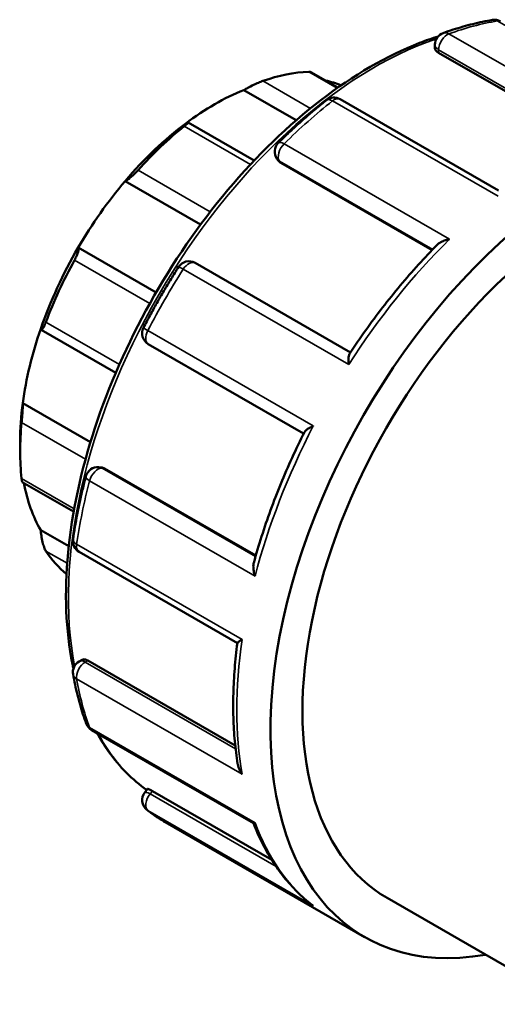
# Model space of a CAD drawing. Header units: millimetres. Extents: x 0 to 905, y -402 to 690.
# Tile 10 of 11: x 785 to 814, y 625 to 685. Entities that reach past the tile are written whole.
import ezdxf

# ---------------------------------------------------------------- set-up
doc = ezdxf.new("R2010")
doc.units = ezdxf.units.MM
doc.layers.add('Visible (ANSI)', color=7, linetype='Continuous', lineweight=50)
doc.layers.add('Visible Narrow (ANSI)', color=7, linetype='Continuous', lineweight=35)

msp = doc.modelspace()

# ---------------------------------------------------------------- linework, layer by layer
at = {"layer": 'Visible (ANSI)'}
for p, q in [((810.183, 682.907), (810.183, 683.121)), ((810.403, 682.631), (819.372, 677.466)), ((804.272, 680.508), (802.625, 681.457)), ((798.541, 680.361), (801.735, 678.521)), ((814.053, 674.25), (804.413, 679.801)), ((799.183, 676.078), (795.162, 678.393)), ((800.641, 676.064), (800.558, 676.182)), ((800.793, 675.927), (810.007, 670.621)), ((791.32, 674.817), (795.914, 672.172)), ((788.459, 670.768), (793.2, 668.037)), ((805.037, 664.39), (795.576, 669.838)), ((786.21, 665.776), (790.752, 663.161)), ((792.729, 664.904), (802.188, 659.456)), ((785.089, 661.314), (789.209, 658.941)), ((784.929, 658.982), (784.929, 658.371)), ((789.724, 657.412), (789.867, 657.399)), ((790.06, 657.336), (799.274, 652.03)), ((785.06, 656.505), (788.185, 654.705)), ((786.181, 653.574), (787.882, 652.595)), ((788.513, 652.259), (798.152, 646.708)), ((788.513, 645.587), (788.699, 645.694)), ((789.048, 645.643), (798.021, 640.476)), ((789.282, 641.415), (799.131, 635.743)), ((792.519, 637.617), (792.688, 637.828)), ((792.976, 637.698), (800.25, 633.509)), ((793.763, 635.802), (805.89, 628.819)), ((807.262, 631.202), (818.51, 624.724))]:
    msp.add_line(p, q, dxfattribs=at)
for centre, start, end in [((813.8, 683.884), 60.06401, 99.44994), ((810.933, 683.121), 109.87828, 180), ((804.039, 679.151), 60.06401, 128.31428), ((801.172, 676.612), 134.57515, 215.02709), ((795.202, 669.188), 60.06401, 147.39496), ((793.103, 665.554), 152.60443, 240.06401), ((789.656, 656.665), 84.76275, 165.40673), ((788.888, 652.908), 171.65084, 240.06401), ((788.888, 644.937), 119.93599, 190.01589), ((789.656, 642.065), 200.39814, 240.06401), ((793.103, 637.147), 141.19183, 232.12288)]:
    msp.add_arc(centre, 0.75, start, end, dxfattribs=at)
for centre, major_axis, start_param, end_param in [((797.304, 665.497), (8.733, 15.165), 0.349739, 0.588871), ((796.773, 665.802), (8.359, 14.515), 0.076356, 0.177783), ((796.773, 665.802), (-8.359, -14.515), 3.775244, 4.074871), ((819.613, 652.65), (13.723, 23.831), 5.832158, 9.875805), ((796.773, 665.802), (-8.359, -14.515), 4.074871, 4.403562), ((797.304, 665.497), (8.733, 15.165), 0.978058, 1.21719), ((819.613, 652.65), (12.351, 21.448), 0, 3.141593), ((796.773, 665.802), (-8.359, -14.515), 4.403562, 4.703189), ((796.773, 665.802), (-8.359, -14.515), 4.703189, 5.031881), ((797.304, 665.497), (8.733, 15.165), 1.606376, 1.845508), ((796.773, 665.802), (-8.359, -14.515), 5.031881, 5.331508), ((796.773, 665.802), (-8.359, -14.515), 5.331508, 5.495853), ((797.304, 665.497), (8.733, 15.165), 2.234695, 2.473827), ((796.773, 665.802), (-8.359, -14.515), 5.691466, 5.959826), ((797.304, 665.497), (-8.733, -15.165), 6.004606, 6.184407)]:
    msp.add_ellipse(centre, major_axis=major_axis, ratio=0.578093, start_param=start_param, end_param=end_param, dxfattribs=at)
for points, knots in [([(813.677, 684.624), (813.48, 684.591), (813.283, 684.554), (812.887, 684.472), (812.688, 684.427), (812.289, 684.329), (812.089, 684.276), (811.688, 684.161), (811.486, 684.1), (811.083, 683.969), (810.881, 683.9), (810.678, 683.827)], [5.9428537, 5.9428537, 5.9428537, 5.9428537, 5.9742666, 5.9742666, 6.0056795, 6.0056795, 6.0370924, 6.0370924, 6.0685053, 6.0685053, 6.0999181, 6.0999181, 6.0999181, 6.0999181]), ([(810.378, 683.625), (810.002, 683.506), (809.624, 683.372), (807.249, 682.444), (805.215, 681.265), (801.262, 678.233), (799.344, 676.38), (795.818, 672.191), (794.21, 669.857), (791.464, 664.943), (790.325, 662.364), (788.631, 657.216), (788.076, 654.647), (787.61, 649.773), (787.701, 647.469), (788.135, 645.328), (788.153, 645.243), (788.171, 645.159)], [6.063138, 6.063138, 6.063138, 6.063138, 6.124396, 6.124396, 6.447011, 6.447011, 6.770118, 6.770118, 7.092688, 7.092688, 7.415054, 7.415054, 7.737687, 7.737687, 8.060852, 8.060852, 8.074211, 8.074211, 8.074211, 8.074211]), ([(810.403, 682.631), (810.336, 682.669), (810.279, 682.715), (810.202, 682.811), (810.183, 682.861), (810.183, 682.906), (810.183, 682.907), (810.183, 682.907)], [0, 0, 0, 0, 0.02822168, 0.02822168, 0.05644335, 0.05644335, 0.05666034, 0.05666034, 0.05666034, 0.05666034]), ([(802.625, 681.457), (802.616, 681.462), (802.604, 681.466), (802.567, 681.473), (802.538, 681.475), (802.504, 681.474)], [0.38246046, 0.38246046, 0.38246046, 0.38246046, 0.39278109, 0.39278109, 0.40873074, 0.40873074, 0.40873074, 0.40873074]), ([(799.697, 680.912), (799.66, 680.899), (799.618, 680.883), (799.527, 680.847), (799.479, 680.827), (799.33, 680.762), (799.224, 680.713), (799.017, 680.613), (798.902, 680.555), (798.701, 680.449), (798.613, 680.401), (798.541, 680.361)], [0.1414236, 0.1414236, 0.1414236, 0.1414236, 0.1573733, 0.1573733, 0.1733229, 0.1733229, 0.2052222, 0.2052222, 0.2440347, 0.2440347, 0.2804833, 0.2804833, 0.2804833, 0.2804833]), ([(803.574, 679.74), (803.375, 679.582), (803.176, 679.421), (802.78, 679.094), (802.583, 678.927), (802.191, 678.587), (801.995, 678.414), (801.606, 678.062), (801.413, 677.883), (801.028, 677.519), (800.836, 677.334), (800.646, 677.146)], [0.1832672, 0.1832672, 0.1832672, 0.1832672, 0.2146801, 0.2146801, 0.2460929, 0.2460929, 0.2775058, 0.2775058, 0.3089187, 0.3089187, 0.3403316, 0.3403316, 0.3403316, 0.3403316]), ([(795.006, 678.325), (795.056, 678.353), (795.1, 678.375), (795.158, 678.398), (795.17, 678.397), (795.154, 678.368), (795.131, 678.344), (795.068, 678.286), (795.042, 678.264), (794.982, 678.213), (794.948, 678.185), (794.911, 678.156)], [0.2696711, 0.2696711, 0.2696711, 0.2696711, 0.3061196, 0.3061196, 0.3449321, 0.3449321, 0.3768314, 0.3768314, 0.3927811, 0.3927811, 0.4087307, 0.4087307, 0.4087307, 0.4087307]), ([(792.103, 675.484), (792.069, 675.446), (792.033, 675.407), (791.957, 675.329), (791.919, 675.29), (791.804, 675.178), (791.73, 675.11), (791.59, 674.991), (791.518, 674.935), (791.401, 674.855), (791.354, 674.83), (791.32, 674.817)], [0.1414236, 0.1414236, 0.1414236, 0.1414236, 0.1573733, 0.1573733, 0.1733229, 0.1733229, 0.2052222, 0.2052222, 0.2440347, 0.2440347, 0.2804833, 0.2804833, 0.2804833, 0.2804833]), ([(810.325, 670.947), (810.37, 670.992), (810.425, 671.034), (810.565, 671.121), (810.655, 671.163), (810.85, 671.235), (810.957, 671.264), (811.068, 671.285), (811.07, 671.285), (811.071, 671.286)], [0.05305267, 0.05305267, 0.05305267, 0.05305267, 0.07748769, 0.07748769, 0.10934444, 0.10934444, 0.14279911, 0.14279911, 0.1433452, 0.1433452, 0.1433452, 0.1433452]), ([(788.459, 670.768), (788.477, 670.756), (788.487, 670.731), (788.488, 670.645), (788.477, 670.583), (788.436, 670.447), (788.408, 670.369), (788.35, 670.237), (788.329, 670.191), (788.282, 670.097), (788.257, 670.049), (788.232, 670.003)], [0.2696711, 0.2696711, 0.2696711, 0.2696711, 0.3061196, 0.3061196, 0.3449321, 0.3449321, 0.3768314, 0.3768314, 0.3927811, 0.3927811, 0.4087307, 0.4087307, 0.4087307, 0.4087307]), ([(810.325, 670.947), (809.938, 670.554), (809.556, 670.15), (808.803, 669.321), (808.432, 668.896), (807.704, 668.026), (807.346, 667.581), (806.644, 666.673), (806.3, 666.211), (805.628, 665.269), (805.3, 664.791), (804.98, 664.305)], [0.3622765, 0.3622765, 0.3622765, 0.3622765, 0.4266636, 0.4266636, 0.4910507, 0.4910507, 0.5554379, 0.5554379, 0.619825, 0.619825, 0.6842121, 0.6842121, 0.6842121, 0.6842121]), ([(794.57, 669.592), (794.417, 669.353), (794.266, 669.112), (793.968, 668.628), (793.821, 668.384), (793.532, 667.893), (793.39, 667.647), (793.11, 667.151), (792.972, 666.902), (792.701, 666.402), (792.568, 666.151), (792.437, 665.899)], [0.7068659, 0.7068659, 0.7068659, 0.7068659, 0.7382788, 0.7382788, 0.7696917, 0.7696917, 0.8011046, 0.8011046, 0.8325175, 0.8325175, 0.8639304, 0.8639304, 0.8639304, 0.8639304]), ([(786.497, 666.242), (786.478, 666.193), (786.459, 666.147), (786.422, 666.06), (786.404, 666.02), (786.352, 665.913), (786.32, 665.861), (786.265, 665.789), (786.239, 665.77), (786.201, 665.776), (786.189, 665.797), (786.181, 665.831)], [0.1414236, 0.1414236, 0.1414236, 0.1414236, 0.1573733, 0.1573733, 0.1733229, 0.1733229, 0.2052222, 0.2052222, 0.2440347, 0.2440347, 0.2804833, 0.2804833, 0.2804833, 0.2804833]), ([(804.933, 663.654), (804.933, 663.655), (804.933, 663.657), (804.92, 663.756), (804.914, 663.85), (804.913, 664.018), (804.918, 664.094), (804.94, 664.219), (804.957, 664.27), (804.98, 664.305)], [-0.00055134, -0.00055134, -0.00055134, -0.00055134, 0, 0, 0.03321332, 0.03321332, 0.06488875, 0.06488875, 0.09432757, 0.09432757, 0.09432757, 0.09432757]), ([(785.089, 661.314), (785.09, 661.254), (785.088, 661.175), (785.082, 660.986), (785.076, 660.873), (785.062, 660.661), (785.054, 660.549), (785.041, 660.384), (785.036, 660.329), (785.027, 660.224), (785.022, 660.174), (785.018, 660.128)], [0.2696711, 0.2696711, 0.2696711, 0.2696711, 0.3061196, 0.3061196, 0.3449321, 0.3449321, 0.3768314, 0.3768314, 0.3927811, 0.3927811, 0.4087307, 0.4087307, 0.4087307, 0.4087307]), ([(802.234, 659.549), (802.253, 659.586), (802.287, 659.624), (802.381, 659.706), (802.445, 659.749), (802.593, 659.834), (802.679, 659.876), (802.773, 659.916), (802.774, 659.916), (802.776, 659.917)], [0.04935313, 0.04935313, 0.04935313, 0.04935313, 0.07748769, 0.07748769, 0.10934444, 0.10934444, 0.14279911, 0.14279911, 0.1433452, 0.1433452, 0.1433452, 0.1433452]), ([(802.234, 659.549), (801.973, 659.029), (801.723, 658.505), (801.244, 657.452), (801.015, 656.923), (800.579, 655.861), (800.373, 655.328), (799.983, 654.262), (799.8, 653.728), (799.458, 652.66), (799.299, 652.127), (799.152, 651.595)], [0.8865873, 0.8865873, 0.8865873, 0.8865873, 0.9509709, 0.9509709, 1.0153544, 1.0153544, 1.079738, 1.079738, 1.1441216, 1.1441216, 1.2085052, 1.2085052, 1.2085052, 1.2085052]), ([(785.018, 656.715), (785.022, 656.674), (785.027, 656.639), (785.036, 656.579), (785.041, 656.556), (785.051, 656.518), (785.056, 656.507), (785.06, 656.505)], [0.1414236, 0.1414236, 0.1414236, 0.1414236, 0.15737325, 0.15737325, 0.1733229, 0.1733229, 0.19297559, 0.19297559, 0.19297559, 0.19297559]), ([(788.93, 656.854), (788.863, 656.595), (788.798, 656.337), (788.675, 655.821), (788.617, 655.563), (788.506, 655.05), (788.454, 654.794), (788.355, 654.283), (788.309, 654.029), (788.223, 653.522), (788.183, 653.269), (788.146, 653.017)], [1.2304647, 1.2304647, 1.2304647, 1.2304647, 1.2618776, 1.2618776, 1.2932905, 1.2932905, 1.3247034, 1.3247034, 1.3561163, 1.3561163, 1.3875292, 1.3875292, 1.3875292, 1.3875292]), ([(786.181, 653.574), (786.189, 653.475), (786.201, 653.359), (786.239, 653.11), (786.265, 652.975), (786.32, 652.746), (786.352, 652.636), (786.404, 652.49), (786.422, 652.445), (786.459, 652.366), (786.478, 652.332), (786.497, 652.304)], [0.2696711, 0.2696711, 0.2696711, 0.2696711, 0.3061196, 0.3061196, 0.3449321, 0.3449321, 0.3768314, 0.3768314, 0.3927811, 0.3927811, 0.4087307, 0.4087307, 0.4087307, 0.4087307]), ([(799.232, 650.78), (799.232, 650.781), (799.231, 650.783), (799.194, 650.888), (799.166, 650.993), (799.131, 651.194), (799.122, 651.292), (799.125, 651.459), (799.134, 651.531), (799.152, 651.595)], [-0.00055134, -0.00055134, -0.00055134, -0.00055134, 0, 0, 0.03321332, 0.03321332, 0.06488875, 0.06488875, 0.09068408, 0.09068408, 0.09068408, 0.09068408]), ([(798.152, 646.713), (798.084, 646.19), (798.029, 645.673), (797.947, 644.649), (797.92, 644.143), (797.893, 643.145), (797.894, 642.653), (797.923, 641.684), (797.952, 641.207), (798.038, 640.272), (798.094, 639.813), (798.165, 639.364)], [1.4084775, 1.4084775, 1.4084775, 1.4084775, 1.4740717, 1.4740717, 1.5396659, 1.5396659, 1.6052601, 1.6052601, 1.6708543, 1.6708543, 1.7364485, 1.7364485, 1.7364485, 1.7364485]), ([(798.152, 646.713), (798.153, 646.719), (798.16, 646.728), (798.193, 646.758), (798.226, 646.783), (798.316, 646.842), (798.373, 646.877), (798.44, 646.916), (798.441, 646.917), (798.443, 646.917)], [0.05800752, 0.05800752, 0.05800752, 0.05800752, 0.07748769, 0.07748769, 0.10934444, 0.10934444, 0.14279911, 0.14279911, 0.1433452, 0.1433452, 0.1433452, 0.1433452]), ([(788.699, 645.694), (788.699, 645.694), (788.699, 645.694), (788.738, 645.717), (788.791, 645.725), (788.912, 645.708), (788.981, 645.681), (789.048, 645.643)], [-0.0565144, -0.0565144, -0.0565144, -0.0565144, -0.05644335, -0.05644335, -0.02822168, -0.02822168, 0, 0, 0, 0]), ([(788.149, 644.807), (788.187, 644.594), (788.227, 644.384), (788.315, 643.969), (788.363, 643.763), (788.463, 643.357), (788.517, 643.157), (788.631, 642.761), (788.691, 642.566), (788.817, 642.181), (788.883, 641.991), (788.953, 641.804)], [1.7540635, 1.7540635, 1.7540635, 1.7540635, 1.7854764, 1.7854764, 1.8168893, 1.8168893, 1.8483022, 1.8483022, 1.879715, 1.879715, 1.9111279, 1.9111279, 1.9111279, 1.9111279]), ([(789.606, 641.228), (789.824, 640.833), (790.061, 640.456), (790.974, 639.175), (791.755, 638.39), (792.638, 637.765)], [8.3044266, 8.3044266, 8.3044266, 8.3044266, 8.3830755, 8.3830755, 8.5874088, 8.5874088, 8.5874088, 8.5874088]), ([(798.443, 638.723), (798.441, 638.724), (798.44, 638.726), (798.374, 638.817), (798.318, 638.913), (798.229, 639.11), (798.195, 639.211), (798.171, 639.33), (798.168, 639.347), (798.165, 639.364)], [-0.00055134, -0.00055134, -0.00055134, -0.00055134, 0, 0, 0.03321332, 0.03321332, 0.06488875, 0.06488875, 0.07015388, 0.07015388, 0.07015388, 0.07015388]), ([(792.688, 637.828), (792.69, 637.83), (792.694, 637.831), (792.718, 637.828), (792.752, 637.816), (792.847, 637.77), (792.91, 637.736), (792.976, 637.698)], [-0.06791735, -0.06791735, -0.06791735, -0.06791735, -0.05644335, -0.05644335, -0.02822168, -0.02822168, 0, 0, 0, 0]), ([(792.643, 636.555), (792.714, 636.5), (792.786, 636.445), (792.931, 636.338), (793.005, 636.286), (793.153, 636.184), (793.227, 636.133), (793.378, 636.035), (793.454, 635.987), (793.607, 635.893), (793.685, 635.847), (793.763, 635.802)], [2.27766227, 2.27766227, 2.27766227, 2.27766227, 2.29375545, 2.29375545, 2.30984864, 2.30984864, 2.32594183, 2.32594183, 2.34203501, 2.34203501, 2.3581282, 2.3581282, 2.3581282, 2.3581282]), ([(799.127, 635.746), (799.287, 635.337), (799.463, 634.943), (799.847, 634.182), (800.054, 633.816), (800.5, 633.117), (800.738, 632.783), (801.243, 632.151), (801.51, 631.852), (802.072, 631.291), (802.367, 631.029), (802.676, 630.786)], [1.925528, 1.925528, 1.925528, 1.925528, 1.9950791, 1.9950791, 2.0649146, 2.0649146, 2.1347501, 2.1347501, 2.2045856, 2.2045856, 2.2744211, 2.2744211, 2.2744211, 2.2744211]), ([(799.131, 635.743), (799.135, 635.741), (799.141, 635.74), (799.165, 635.741), (799.194, 635.751), (799.231, 635.77), (799.232, 635.77), (799.232, 635.77)], [0.09748717, 0.09748717, 0.09748717, 0.09748717, 0.10934444, 0.10934444, 0.14279911, 0.14279911, 0.1433452, 0.1433452, 0.1433452, 0.1433452]), ([(802.776, 630.714), (802.774, 630.715), (802.773, 630.716), (802.739, 630.739), (802.707, 630.762), (802.676, 630.786)], [-0.00055134, -0.00055134, -0.00055134, -0.00055134, 0, 0, 0.01196337, 0.01196337, 0.01196337, 0.01196337])]:
    msp.add_open_spline(points, degree=3, knots=knots, dxfattribs=at)
for points in [[(800.793, 675.927), (800.733, 675.961), (800.68, 676.008), (800.641, 676.064)], [(789.867, 657.399), (789.934, 657.393), (790, 657.37), (790.06, 657.336)]]:
    msp.add_open_spline(points, degree=3, dxfattribs=at)
at = {"layer": 'Visible Narrow (ANSI)'}
for p, q in [((813.977, 684.564), (824.053, 678.761)), ((821.106, 677.977), (811.03, 683.78)), ((810.403, 682.631), (810.403, 682.816)), ((810.403, 682.816), (819.554, 677.546)), ((802.504, 681.474), (804.231, 680.479)), ((802.595, 679.242), (799.697, 680.912)), ((803.942, 679.698), (814.019, 673.896)), ((794.911, 678.156), (798.95, 675.83)), ((811.071, 671.286), (800.995, 677.088)), ((800.793, 675.927), (800.713, 676.041)), ((800.713, 676.041), (810.049, 670.665)), ((796.503, 672.951), (792.103, 675.484)), ((788.232, 670.003), (792.816, 667.362)), ((794.857, 669.456), (804.933, 663.654)), ((790.971, 663.665), (786.497, 666.242)), ((802.776, 659.917), (792.7, 665.72)), ((785.018, 660.128), (788.905, 657.889)), ((799.258, 651.972), (789.921, 657.349)), ((789.921, 657.349), (790.06, 657.336)), ((788.216, 654.874), (785.018, 656.715)), ((789.156, 656.582), (799.232, 650.78)), ((798.443, 646.917), (788.366, 652.72)), ((786.497, 652.304), (787.789, 651.56)), ((788.888, 645.551), (789.048, 645.643)), ((798.042, 640.279), (788.888, 645.551)), ((788.366, 644.525), (798.443, 638.723)), ((799.232, 635.77), (789.156, 641.573)), ((792.838, 637.526), (792.976, 637.698)), ((800.518, 633.103), (792.838, 637.526)), ((792.7, 636.517), (802.776, 630.714))]:
    msp.add_line(p, q, dxfattribs=at)
for centre, major_axis, ratio, start_param, end_param in [((807.486, 659.633), (13.723, 23.831), 0.578093, 0.443133, 0.600197), ((813.8, 683.884), (-0.123, 0.74), 0.737158, 5.738947, 6.283185), ((813.8, 683.884), (0.374, 0.65), 0.578093, 0, 0.443133), ((810.933, 683.121), (-0.374, -0.65), 0.578093, 3.74179, 5.495853), ((810.933, 683.121), (-0.255, 0.705), 0.673359, 5.610145, 6.283185), ((806.531, 660.183), (13.174, 22.878), 0.578093, 0.581466, 2.556254), ((810.933, 683.121), (-0.75, 0), 0.575862, 0, 0.785398), ((807.486, 659.633), (13.723, 23.831), 0.578093, 0.966732, 1.123796), ((804.039, 679.151), (-0.465, 0.588), 0.463465, 5.423123, 6.283185), ((804.039, 679.151), (0.374, 0.65), 0.578093, 0, 0.966732), ((801.172, 676.612), (-0.374, -0.65), 0.578093, 4.265389, 6.019452), ((801.172, 676.612), (-0.526, 0.534), 0.352714, 5.378328, 6.283185), ((801.172, 676.612), (-0.614, -0.43), 0.787757, 0, 0.35258), ((817.562, 653.83), (13.723, 23.831), 0.578093, 1.123796, 1.49033), ((795.202, 669.188), (0.374, 0.65), 0.578093, 0, 1.49033), ((807.486, 659.633), (13.723, 23.831), 0.578093, 1.49033, 1.647395), ((795.202, 669.188), (-0.632, 0.404), 0.065587, 5.330308, 6.283185), ((793.103, 665.554), (-0.666, 0.345), 0.062441, 0, 0.953021), ((793.103, 665.554), (-0.374, -0.65), 0.578093, 4.788987, 6.283185), ((817.562, 653.83), (13.723, 23.831), 0.578093, 1.647395, 2.013929), ((789.656, 656.665), (0.374, 0.65), 0.578093, 0.259866, 2.013929), ((789.656, 656.665), (0.068, 0.747), 0.788574, 5.935257, 6.283185), ((789.656, 656.665), (-0.726, 0.189), 0.349865, 0, 0.905753), ((807.486, 659.633), (13.723, 23.831), 0.578093, 2.013929, 2.170994), ((788.888, 652.908), (-0.742, 0.109), 0.460865, 0, 0.861376), ((788.888, 652.908), (-0.374, -0.65), 0.578093, 5.312586, 6.283185), ((817.562, 653.83), (13.723, 23.831), 0.578093, 2.170994, 2.537528), ((788.888, 644.937), (-0.374, -0.65), 0.578093, 3.925057, 5.679121), ((788.888, 644.937), (-0.374, 0.65), 0.578093, 5.499721, 6.283185), ((788.888, 644.937), (-0.739, -0.13), 0.671571, 0, 0.675785), ((807.486, 659.633), (13.723, 23.831), 0.578093, 2.537528, 2.694592), ((789.656, 642.065), (-0.703, -0.261), 0.7358, 0, 0.547837), ((789.656, 642.065), (-0.374, -0.65), 0.578093, 5.836185, 6.283185), ((806.531, 660.183), (-13.174, -22.878), 0.578093, 5.941263, 6.227268), ((793.103, 637.147), (-0.584, 0.47), 0.212712, 5.345472, 6.283185), ((793.103, 637.147), (-0.374, -0.65), 0.578093, 4.448656, 6.202719), ((793.103, 637.147), (-0.46, -0.592), 0.813331, 0, 0.112971), ((807.486, 659.633), (-13.723, -23.831), 0.578093, 6.202719, 6.283185), ((817.562, 653.83), (-13.723, -23.831), 0.578093, 5.836185, 6.202719)]:
    msp.add_ellipse(centre, major_axis=major_axis, ratio=ratio, start_param=start_param, end_param=end_param, dxfattribs=at)

doc.saveas('drawing.dxf')
